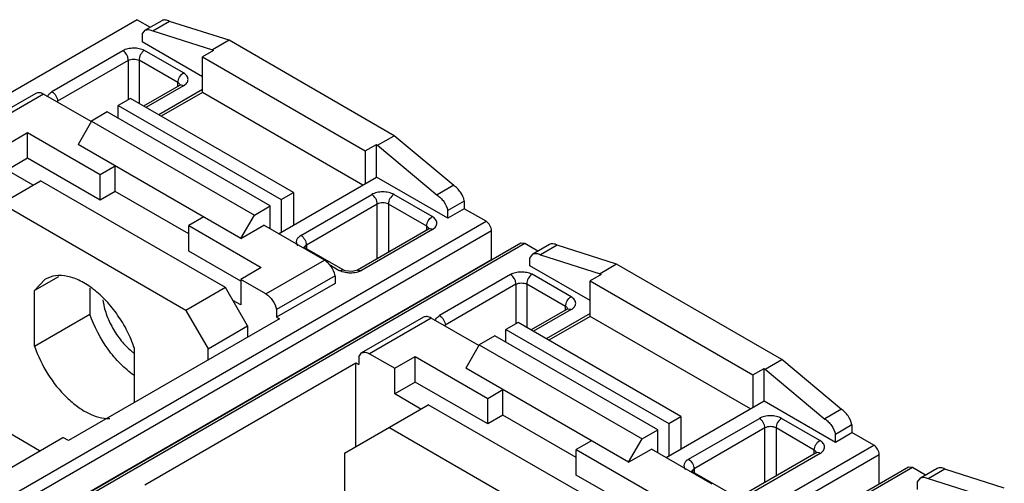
# Model space of a CAD drawing. Header units: millimetres. Extents: x 24 to 183, y 39 to 250.
# Tile 5 of 6: x 77 to 140, y 221 to 250. Entities that reach past the tile are written whole.
import ezdxf

# ---------------------------------------------------------------- set-up
doc = ezdxf.new("R2010")
doc.units = ezdxf.units.MM
doc.header["$LTSCALE"] = 18.806465
doc.layers.get('0').update_dxf_attribs({"linetype": 'CONTINUOUS'})

msp = doc.modelspace()

# ---------------------------------------------------------------- linework, layer by layer
at = {"color": 7, "linetype": 'Continuous'}
for p, q in [((84.933, 250.494), (35.259, 221.815)), ((84.933, 250.494), (85.776, 250.007)), ((86.51, 250.43), (85.449, 249.818)), ((85.939, 249.791), (87.002, 250.402)), ((90.805, 249.18), (87.004, 250.388)), ((85.268, 249.566), (85.449, 249.818)), ((85.268, 249.566), (85.268, 249.076)), ((85.941, 249.777), (89.744, 248.568)), ((89.113, 246.856), (85.268, 249.076)), ((90.805, 249.18), (89.744, 248.568)), ((101.352, 243.091), (90.805, 249.18)), ((84.03, 248.514), (79.495, 245.896)), ((87.897, 247.093), (85.403, 248.533)), ((89.821, 248.524), (89.113, 248.116)), ((89.744, 248.568), (89.821, 248.524)), ((84.374, 247.896), (79.858, 245.289)), ((84.374, 247.896), (84.375, 245.38)), ((85.064, 247.911), (85.064, 245.146)), ((87.544, 246.48), (85.064, 247.911)), ((89.113, 245.846), (89.113, 248.116)), ((89.113, 248.116), (99.508, 242.114)), ((87.544, 246.241), (87.544, 246.48)), ((78.47, 245.789), (74.524, 243.511)), ((87.647, 246.301), (85.356, 244.978)), ((87.897, 246.276), (85.502, 244.893)), ((89.113, 246.039), (86.315, 244.424)), ((89.113, 245.846), (86.483, 244.327)), ((87.647, 246.301), (87.695, 246.334)), ((99.34, 239.941), (89.113, 245.846)), ((78.97, 245.739), (75.024, 243.461)), ((82.006, 243.986), (78.97, 245.739)), ((79.858, 245.227), (79.858, 245.289)), ((84.517, 245.462), (83.739, 245.013)), ((94.912, 239.461), (84.517, 245.462)), ((83.032, 244.605), (82.028, 244.025)), ((93.427, 238.604), (83.032, 244.605)), ((83.739, 244.196), (83.739, 245.013)), ((83.739, 245.013), (94.134, 239.012)), ((82.028, 244.025), (81.171, 242.539)), ((82.028, 244.025), (92.423, 238.024)), ((76.633, 242.532), (77.941, 243.288)), ((77.941, 241.655), (77.941, 243.288)), ((77.941, 243.288), (82.573, 240.614)), ((100.291, 242.479), (101.352, 243.091)), ((105.151, 239.911), (101.352, 243.091)), ((91.565, 236.538), (81.171, 242.539)), ((99.508, 242.114), (100.215, 242.523)), ((99.508, 242.114), (99.508, 240.038)), ((100.215, 240.446), (100.215, 242.523)), ((100.215, 242.523), (100.291, 242.479)), ((100.291, 242.479), (104.093, 239.297)), ((77.941, 241.655), (76.633, 240.899)), ((82.573, 238.981), (77.941, 241.655)), ((78.304, 239.935), (76.633, 240.899)), ((82.573, 240.614), (83.539, 241.172)), ((83.539, 239.539), (83.539, 241.172)), ((73.432, 237.121), (78.778, 240.208)), ((90.577, 233.396), (78.778, 240.208)), ((82.573, 238.981), (82.573, 240.614)), ((93.964, 236.837), (100.215, 240.446)), ((104.767, 237.818), (100.215, 240.446)), ((83.539, 239.539), (82.573, 238.981)), ((88.23, 236.831), (83.539, 239.539)), ((105.154, 239.923), (104.095, 239.308)), ((94.134, 239.012), (94.912, 239.461)), ((94.134, 239.012), (94.134, 236.935)), ((94.912, 239.461), (94.912, 237.385)), ((95.393, 236.723), (99.918, 239.336)), ((103.778, 237.924), (101.332, 239.336)), ((105.828, 238.92), (104.767, 238.308)), ((105.828, 238.92), (105.828, 238.431)), ((88.059, 231.943), (76.26, 238.754)), ((92.423, 238.024), (93.427, 238.604)), ((93.427, 237.148), (93.427, 238.604)), ((100.272, 238.724), (95.746, 236.111)), ((100.272, 235.238), (100.272, 238.724)), ((100.979, 238.724), (100.979, 235.647)), ((103.425, 237.311), (100.979, 238.724)), ((105.828, 238.431), (104.767, 237.818)), ((104.767, 237.818), (104.767, 238.308)), ((107.215, 237.629), (105.828, 238.431)), ((57.541, 208.95), (107.215, 237.629)), ((89.196, 237.906), (88.23, 237.348)), ((91.565, 236.538), (92.423, 238.024)), ((107.569, 237.017), (57.895, 208.338)), ((88.23, 235.715), (88.23, 237.348)), ((88.23, 237.348), (92.861, 234.674)), ((91.565, 236.538), (93.024, 237.38)), ((96.895, 235.145), (93.024, 237.38)), ((103.542, 237.126), (99.013, 234.512)), ((103.795, 237.104), (99.259, 234.485)), ((103.425, 237.059), (103.425, 237.311)), ((103.583, 237.158), (103.538, 237.124)), ((107.569, 235.192), (107.569, 237.017)), ((109.44, 236.225), (59.766, 207.546)), ((109.69, 236.201), (60.016, 207.522)), ((98.088, 234.52), (95.643, 235.931)), ((95.746, 236.111), (95.746, 235.872)), ((109.69, 236.201), (109.44, 236.225)), ((110.525, 235.719), (109.69, 236.201)), ((111.259, 236.142), (110.198, 235.53)), ((110.688, 235.502), (111.751, 236.114)), ((115.554, 234.892), (111.753, 236.099)), ((57.895, 206.513), (107.569, 235.192)), ((91.553, 233.796), (88.23, 235.715)), ((93.162, 232.99), (96.895, 235.145)), ((110.017, 235.277), (110.198, 235.53)), ((110.017, 234.787), (110.017, 235.277)), ((110.689, 235.488), (114.493, 234.279)), ((92.861, 234.674), (91.553, 233.919)), ((97.169, 234.881), (97.838, 234.495)), ((97.838, 234.495), (98.088, 234.52)), ((99.016, 234.514), (99.259, 234.485)), ((113.862, 232.567), (110.017, 234.787)), ((115.554, 234.892), (114.493, 234.279)), ((126.101, 228.803), (115.554, 234.892)), ((79.91, 234.089), (78.393, 233.214)), ((79.075, 233.927), (78.393, 233.214)), ((91.553, 233.919), (91.553, 232.286)), ((93.162, 232.99), (91.553, 233.919)), ((97.576, 234.156), (93.843, 232.001)), ((97.576, 234.156), (97.576, 233.666)), ((108.779, 234.226), (104.244, 231.607)), ((112.646, 232.804), (110.152, 234.244)), ((114.569, 234.235), (113.862, 233.827)), ((114.493, 234.279), (114.569, 234.235)), ((81.929, 233.358), (81.929, 231.696)), ((90.577, 233.396), (88.059, 231.943)), ((91.991, 230.947), (90.577, 233.396)), ((97.576, 233.666), (93.843, 231.511)), ((109.123, 233.608), (104.607, 231)), ((109.123, 233.608), (109.124, 231.092)), ((109.813, 233.623), (109.813, 230.858)), ((112.292, 232.192), (109.813, 233.623)), ((113.862, 231.557), (113.862, 233.827)), ((113.862, 233.827), (124.257, 227.826)), ((78.393, 229.655), (78.393, 233.214)), ((91.553, 232.286), (91.05, 232.576)), ((93.843, 232.001), (93.843, 231.511)), ((112.396, 232.012), (110.105, 230.689)), ((112.646, 231.988), (110.251, 230.605)), ((112.292, 231.953), (112.292, 232.192)), ((112.396, 232.012), (112.444, 232.045)), ((112.646, 231.988), (112.396, 232.012)), ((78.393, 229.655), (81.929, 231.696)), ((94.028, 231.404), (80.558, 223.627)), ((88.059, 231.943), (89.473, 229.493)), ((93.843, 231.511), (94.028, 231.404)), ((103.219, 231.5), (99.273, 229.222)), ((103.719, 231.451), (99.773, 229.173)), ((106.755, 229.698), (103.719, 231.451)), ((113.862, 231.751), (111.064, 230.135)), ((113.862, 231.557), (111.232, 230.039)), ((124.089, 225.653), (113.862, 231.557)), ((89.473, 229.493), (91.991, 230.947)), ((91.991, 230.947), (91.991, 230.228)), ((104.607, 230.938), (104.607, 231)), ((109.266, 231.174), (108.488, 230.724)), ((108.488, 229.908), (108.488, 230.724)), ((108.488, 230.724), (118.883, 224.723)), ((119.661, 225.172), (109.266, 231.174)), ((107.781, 230.316), (106.777, 229.737)), ((118.176, 224.315), (107.781, 230.316)), ((84.757, 229.54), (84.757, 226.051)), ((89.473, 228.774), (89.473, 229.493)), ((106.777, 229.737), (105.919, 228.251)), ((106.777, 229.737), (117.172, 223.735)), ((99.092, 228.97), (99.273, 229.222)), ((99.092, 228.97), (99.092, 228.48)), ((99.773, 229.173), (101.382, 228.244)), ((101.382, 228.244), (102.69, 228.999)), ((102.69, 227.366), (102.69, 228.999)), ((102.69, 228.999), (107.322, 226.325)), ((85.437, 220.81), (98.907, 228.587)), ((98.907, 223.252), (98.907, 228.587)), ((98.907, 228.587), (99.092, 228.48)), ((101.382, 226.611), (101.382, 228.244)), ((116.314, 222.25), (105.919, 228.251)), ((124.257, 227.826), (124.964, 228.234)), ((124.964, 226.158), (124.964, 228.234)), ((124.964, 228.234), (125.04, 228.19)), ((125.04, 228.19), (126.101, 228.803)), ((125.04, 228.19), (128.842, 225.008)), ((129.9, 225.622), (126.101, 228.803)), ((124.257, 227.826), (124.257, 225.75)), ((102.69, 227.366), (101.382, 226.611)), ((107.322, 224.692), (102.69, 227.366)), ((103.053, 225.646), (101.382, 226.611)), ((107.322, 226.325), (108.288, 226.883)), ((107.322, 224.692), (107.322, 226.325)), ((108.288, 225.25), (108.288, 226.883)), ((78.714, 222.971), (73.432, 226.074)), ((98.181, 222.833), (103.527, 225.92)), ((113.911, 219.924), (103.527, 225.92)), ((118.713, 222.549), (124.964, 226.158)), ((124.964, 226.158), (129.516, 223.53)), ((108.288, 225.25), (107.322, 224.692)), ((112.978, 222.543), (108.288, 225.25)), ((118.883, 224.723), (119.661, 225.172)), ((119.661, 225.172), (119.661, 223.096)), ((120.141, 222.435), (124.667, 225.048)), ((128.527, 223.636), (126.081, 225.047)), ((129.903, 225.634), (128.844, 225.02)), ((111.393, 218.471), (101.009, 224.466)), ((118.883, 224.723), (118.883, 222.647)), ((125.02, 224.435), (120.495, 221.822)), ((125.02, 220.95), (125.02, 224.435)), ((125.728, 224.435), (125.728, 221.358)), ((128.174, 223.023), (125.728, 224.435)), ((130.577, 224.632), (129.516, 224.02)), ((130.577, 224.632), (130.577, 224.142)), ((73.289, 219.838), (80.204, 223.831)), ((80.558, 223.627), (80.204, 223.831)), ((117.172, 223.735), (118.176, 224.315)), ((118.176, 222.859), (118.176, 224.315)), ((129.516, 223.53), (130.577, 224.142)), ((129.516, 223.53), (129.516, 224.02)), ((131.964, 223.341), (130.577, 224.142)), ((82.29, 194.662), (131.964, 223.341)), ((113.945, 223.617), (112.978, 223.059)), ((116.314, 222.25), (117.172, 223.735)), ((132.318, 222.729), (82.644, 194.05)), ((98.181, 222.833), (98.181, 211.785)), ((112.978, 221.426), (112.978, 223.059)), ((112.978, 223.059), (117.61, 220.385)), ((116.314, 222.25), (117.773, 223.092)), ((121.644, 220.857), (117.773, 223.092)), ((128.29, 222.838), (123.762, 220.223)), ((128.544, 222.815), (124.008, 220.196)), ((128.174, 222.77), (128.174, 223.023)), ((128.332, 222.87), (128.287, 222.836)), ((132.318, 220.904), (132.318, 222.729)), ((134.189, 221.937), (84.515, 193.258)), ((134.439, 221.912), (84.765, 193.233)), ((134.439, 221.912), (134.189, 221.937)), ((135.274, 221.43), (134.439, 221.912)), ((116.302, 219.508), (112.978, 221.426)), ((122.837, 220.231), (120.391, 221.643)), ((120.495, 221.822), (120.495, 221.583)), ((136.007, 221.854), (134.947, 221.241)), ((135.436, 221.214), (136.499, 221.825)), ((140.303, 220.603), (136.502, 221.811)), ((134.766, 220.989), (134.947, 221.241)), ((134.766, 220.499), (134.766, 220.989)), ((135.438, 221.2), (139.242, 219.991))]:
    msp.add_line(p, q, dxfattribs=at)
for points in [[(103.582, 237.15), (103.587, 237.16), (103.583, 237.158)], [(99.016, 234.514), (98.668, 234.42), (98.216, 234.465), (98.088, 234.52)], [(128.331, 222.861), (128.336, 222.871), (128.332, 222.87)]]:
    msp.add_lwpolyline(points, dxfattribs=at)
for centre, radius, start, end in [((103.628, 236.977), 0.172, 109.09029, 119.94018), ((87.219, 232.479), 4.105, 229.90438, 233.18921), ((128.377, 222.688), 0.173, 109.10566, 119.94055)]:
    msp.add_arc(centre, radius, start, end, dxfattribs=at)
for points, knots in [([(87.004, 250.388), (86.922, 250.434), (86.758, 250.495), (86.576, 250.469), (86.51, 250.431)], [0, 0, 0, 0, 0.548619, 1, 1, 1, 1]), ([(85.449, 249.818), (85.515, 249.857), (85.695, 249.883), (85.859, 249.823), (85.941, 249.777)], [0, 0, 0, 0, 0.451667, 1, 1, 1, 1]), ([(85.403, 248.533), (85.301, 248.583), (85.072, 248.655), (84.711, 248.688), (84.354, 248.646), (84.129, 248.568), (84.03, 248.514)], [0, 0, 0, 0, 0.241311, 0.502448, 0.762645, 1, 1, 1, 1]), ([(84.374, 247.896), (84.374, 247.955), (84.359, 248.079), (84.261, 248.303), (84.135, 248.453), (84.03, 248.514)], [0, 0, 0, 0, 0.240323, 0.503991, 1, 1, 1, 1]), ([(85.403, 248.533), (85.301, 248.469), (85.142, 248.272), (85.064, 248.033), (85.064, 247.911)], [0, 0, 0, 0, 0.497166, 1, 1, 1, 1]), ([(84.374, 247.896), (84.476, 247.953), (84.661, 247.989), (84.896, 247.969), (85.012, 247.936), (85.064, 247.911)], [0, 0, 0, 0, 0.493639, 0.755764, 1, 1, 1, 1]), ([(87.544, 246.48), (87.544, 246.601), (87.626, 246.841), (87.792, 247.032), (87.897, 247.093)], [0, 0, 0, 0, 0.500002, 1, 1, 1, 1]), ([(87.897, 246.276), (87.98, 246.324), (88.122, 246.433), (88.221, 246.684), (88.122, 246.936), (87.98, 247.045), (87.897, 247.093)], [0, 0, 0, 0, 0.275396, 0.499999, 0.724603, 1, 1, 1, 1]), ([(87.686, 246.314), (87.682, 246.33), (87.655, 246.4), (87.594, 246.451), (87.544, 246.48)], [0, 0, 0, 0, 0.221109, 1, 1, 1, 1]), ([(78.97, 245.739), (78.887, 245.787), (78.722, 245.856), (78.537, 245.828), (78.47, 245.789)], [0, 0, 0, 0, 0.550873, 1, 1, 1, 1]), ([(79.225, 245.572), (79.233, 245.602), (79.285, 245.737), (79.399, 245.839), (79.495, 245.896)], [0, 0, 0, 0, 0.222584, 1, 1, 1, 1]), ([(79.495, 245.896), (79.601, 245.836), (79.732, 245.689), (79.829, 245.467), (79.858, 245.346), (79.858, 245.289)], [0, 0, 0, 0, 0.500072, 0.764038, 1, 1, 1, 1]), ([(87.897, 246.276), (87.879, 246.287), (87.813, 246.319), (87.732, 246.331), (87.682, 246.316)], [0, 0, 0, 0, 0.287188, 1, 1, 1, 1]), ([(101.332, 239.336), (101.232, 239.394), (100.998, 239.478), (100.625, 239.519), (100.252, 239.478), (100.018, 239.394), (99.918, 239.336)], [0, 0, 0, 0, 0.237241, 0.499996, 0.762754, 1, 1, 1, 1]), ([(105.828, 238.92), (105.784, 239.125), (105.651, 239.42), (105.388, 239.734), (105.233, 239.863), (105.151, 239.911)], [0, 0, 0, 0, 0.512292, 0.767386, 1, 1, 1, 1]), ([(100.272, 238.724), (100.272, 238.845), (100.189, 239.084), (100.023, 239.275), (99.918, 239.336)], [0, 0, 0, 0, 0.500001, 1, 1, 1, 1]), ([(101.332, 239.336), (101.227, 239.275), (101.061, 239.084), (100.979, 238.845), (100.979, 238.724)], [0, 0, 0, 0, 0.499998, 1, 1, 1, 1]), ([(104.093, 239.297), (104.175, 239.249), (104.329, 239.12), (104.591, 238.807), (104.724, 238.512), (104.767, 238.308)], [0, 0, 0, 0, 0.232781, 0.487899, 1, 1, 1, 1]), ([(100.979, 238.724), (100.874, 238.784), (100.625, 238.832), (100.377, 238.784), (100.272, 238.724)], [0, 0, 0, 0, 0.500001, 1, 1, 1, 1]), ([(103.424, 237.312), (103.424, 237.433), (103.507, 237.672), (103.673, 237.863), (103.778, 237.924)], [0, 0, 0, 0, 0.499998, 1, 1, 1, 1]), ([(103.795, 237.104), (103.876, 237.152), (104.014, 237.264), (104.103, 237.517), (104.003, 237.767), (103.861, 237.877), (103.778, 237.924)], [0, 0, 0, 0, 0.272845, 0.497201, 0.723315, 1, 1, 1, 1]), ([(107.569, 237.017), (107.569, 237.138), (107.486, 237.378), (107.32, 237.569), (107.215, 237.629)], [0, 0, 0, 0, 0.500001, 1, 1, 1, 1]), ([(103.425, 237.311), (103.444, 237.3), (103.51, 237.256), (103.562, 237.186), (103.572, 237.13)], [0, 0, 0, 0, 0.289149, 1, 1, 1, 1]), ([(103.795, 237.104), (103.776, 237.114), (103.707, 237.147), (103.623, 237.158), (103.571, 237.14)], [0, 0, 0, 0, 0.287342, 1, 1, 1, 1]), ([(95.393, 236.723), (95.326, 236.685), (95.212, 236.599), (95.1, 236.425), (95.093, 236.23), (95.155, 236.118), (95.195, 236.069)], [0, 0, 0, 0, 0.290853, 0.536234, 0.759457, 1, 1, 1, 1]), ([(95.393, 236.723), (95.498, 236.663), (95.663, 236.471), (95.746, 236.232), (95.746, 236.111)], [0, 0, 0, 0, 0.499999, 1, 1, 1, 1]), ([(95.582, 235.977), (95.579, 235.981), (95.601, 235.957), (95.614, 235.951), (95.633, 235.937), (95.643, 235.931)], [0, 0, 0, 0, 0.220328, 0.541017, 1, 1, 1, 1]), ([(95.746, 236.111), (95.728, 236.1), (95.667, 236.06), (95.617, 235.997), (95.604, 235.947)], [0, 0, 0, 0, 0.286694, 1, 1, 1, 1]), ([(111.753, 236.099), (111.671, 236.146), (111.506, 236.207), (111.325, 236.181), (111.259, 236.142)], [0, 0, 0, 0, 0.548619, 1, 1, 1, 1]), ([(97.576, 234.156), (97.532, 234.362), (97.359, 234.742), (97.067, 235.046), (96.895, 235.145)], [0, 0, 0, 0, 0.51475, 1, 1, 1, 1]), ([(110.198, 235.53), (110.264, 235.568), (110.444, 235.594), (110.608, 235.534), (110.689, 235.488)], [0, 0, 0, 0, 0.451667, 1, 1, 1, 1]), ([(98.035, 234.406), (98.017, 234.413), (97.95, 234.437), (97.884, 234.468), (97.838, 234.495)], [0, 0, 0, 0, 0.260571, 1, 1, 1, 1]), ([(99.259, 234.485), (99.244, 234.477), (99.181, 234.443), (99.114, 234.417), (99.063, 234.4)], [0, 0, 0, 0, 0.238926, 1, 1, 1, 1]), ([(84.757, 229.54), (84.632, 229.909), (84.325, 230.635), (83.723, 231.646), (83.005, 232.546), (82.209, 233.286), (81.375, 233.827), (80.545, 234.138), (79.755, 234.196), (79.276, 234.043), (79.075, 233.927)], [0, 0, 0, 0, 0.147281, 0.296892, 0.443106, 0.580804, 0.705843, 0.816078, 0.91243, 1, 1, 1, 1]), ([(98.552, 234.324), (98.507, 234.324), (98.332, 234.331), (98.158, 234.364), (98.035, 234.406)], [0, 0, 0, 0, 0.257758, 1, 1, 1, 1]), ([(99.063, 234.4), (99.023, 234.387), (98.856, 234.341), (98.683, 234.324), (98.552, 234.324)], [0, 0, 0, 0, 0.241242, 1, 1, 1, 1]), ([(110.152, 234.244), (110.05, 234.295), (109.821, 234.367), (109.46, 234.4), (109.102, 234.358), (108.877, 234.28), (108.779, 234.226)], [0, 0, 0, 0, 0.241313, 0.502453, 0.762647, 1, 1, 1, 1]), ([(109.123, 233.608), (109.123, 233.667), (109.108, 233.791), (109.01, 234.015), (108.883, 234.164), (108.779, 234.226)], [0, 0, 0, 0, 0.24032, 0.503992, 1, 1, 1, 1]), ([(110.152, 234.244), (110.049, 234.181), (109.891, 233.984), (109.813, 233.745), (109.813, 233.623)], [0, 0, 0, 0, 0.497166, 1, 1, 1, 1]), ([(109.123, 233.608), (109.225, 233.664), (109.409, 233.701), (109.645, 233.681), (109.761, 233.647), (109.813, 233.623)], [0, 0, 0, 0, 0.493639, 0.755764, 1, 1, 1, 1]), ([(82.745, 232.604), (82.789, 232.3), (82.949, 231.683), (83.351, 230.805), (83.892, 230.002), (84.338, 229.539), (84.576, 229.339)], [0, 0, 0, 0, 0.241476, 0.497942, 0.755534, 1, 1, 1, 1]), ([(93.162, 232.99), (93.333, 232.891), (93.626, 232.586), (93.799, 232.206), (93.843, 232.001)], [0, 0, 0, 0, 0.48525, 1, 1, 1, 1]), ([(112.292, 232.192), (112.292, 232.313), (112.375, 232.552), (112.541, 232.744), (112.646, 232.804)], [0, 0, 0, 0, 0.500002, 1, 1, 1, 1]), ([(112.646, 231.988), (112.729, 232.035), (112.871, 232.144), (112.969, 232.396), (112.871, 232.647), (112.729, 232.756), (112.646, 232.804)], [0, 0, 0, 0, 0.275396, 0.499999, 0.724603, 1, 1, 1, 1]), ([(112.434, 232.026), (112.431, 232.042), (112.404, 232.112), (112.342, 232.163), (112.292, 232.192)], [0, 0, 0, 0, 0.221109, 1, 1, 1, 1]), ([(84.748, 227.786), (84.435, 228.004), (83.832, 228.525), (82.784, 229.776), (82.196, 230.903), (81.929, 231.696)], [0, 0, 0, 0, 0.234272, 0.486094, 1, 1, 1, 1]), ([(103.719, 231.451), (103.636, 231.499), (103.471, 231.567), (103.286, 231.539), (103.219, 231.5)], [0, 0, 0, 0, 0.550873, 1, 1, 1, 1]), ([(103.974, 231.283), (103.982, 231.314), (104.034, 231.449), (104.148, 231.551), (104.244, 231.607)], [0, 0, 0, 0, 0.222574, 1, 1, 1, 1]), ([(104.244, 231.607), (104.349, 231.548), (104.481, 231.4), (104.578, 231.178), (104.607, 231.058), (104.607, 231)], [0, 0, 0, 0, 0.50007, 0.764036, 1, 1, 1, 1]), ([(78.393, 229.655), (78.603, 229.034), (79.173, 227.851), (80.174, 226.586), (81.106, 225.795), (81.986, 225.251), (82.724, 225.027), (83.187, 225.033)], [0, 0, 0, 0, 0.280736, 0.556683, 0.684464, 0.801736, 1, 1, 1, 1]), ([(99.273, 229.222), (99.341, 229.261), (99.525, 229.289), (99.69, 229.221), (99.773, 229.173)], [0, 0, 0, 0, 0.449127, 1, 1, 1, 1]), ([(126.081, 225.047), (125.981, 225.105), (125.747, 225.19), (125.374, 225.231), (125.001, 225.19), (124.767, 225.105), (124.667, 225.048)], [0, 0, 0, 0, 0.237241, 0.499996, 0.762754, 1, 1, 1, 1]), ([(125.02, 224.435), (125.02, 224.556), (124.938, 224.796), (124.772, 224.987), (124.667, 225.048)], [0, 0, 0, 0, 0.500001, 1, 1, 1, 1]), ([(126.081, 225.048), (125.976, 224.987), (125.81, 224.796), (125.728, 224.556), (125.728, 224.435)], [0, 0, 0, 0, 0.499998, 1, 1, 1, 1]), ([(130.577, 224.632), (130.533, 224.837), (130.4, 225.132), (130.137, 225.445), (129.982, 225.574), (129.9, 225.622)], [0, 0, 0, 0, 0.512292, 0.767386, 1, 1, 1, 1]), ([(125.728, 224.435), (125.623, 224.496), (125.374, 224.544), (125.125, 224.496), (125.02, 224.435)], [0, 0, 0, 0, 0.500001, 1, 1, 1, 1]), ([(128.842, 225.008), (128.924, 224.96), (129.078, 224.831), (129.34, 224.518), (129.473, 224.224), (129.516, 224.02)], [0, 0, 0, 0, 0.232781, 0.487899, 1, 1, 1, 1]), ([(128.173, 223.023), (128.173, 223.144), (128.256, 223.384), (128.422, 223.575), (128.527, 223.636)], [0, 0, 0, 0, 0.499998, 1, 1, 1, 1]), ([(128.544, 222.815), (128.625, 222.863), (128.763, 222.976), (128.852, 223.229), (128.752, 223.478), (128.61, 223.588), (128.527, 223.636)], [0, 0, 0, 0, 0.272846, 0.497202, 0.723316, 1, 1, 1, 1]), ([(132.318, 222.729), (132.318, 222.85), (132.235, 223.089), (132.069, 223.28), (131.964, 223.341)], [0, 0, 0, 0, 0.500001, 1, 1, 1, 1]), ([(128.174, 223.023), (128.193, 223.012), (128.258, 222.968), (128.311, 222.897), (128.32, 222.842)], [0, 0, 0, 0, 0.289144, 1, 1, 1, 1]), ([(128.544, 222.815), (128.525, 222.826), (128.456, 222.859), (128.372, 222.869), (128.32, 222.852)], [0, 0, 0, 0, 0.287323, 1, 1, 1, 1]), ([(120.141, 222.435), (120.075, 222.397), (119.96, 222.311), (119.849, 222.137), (119.842, 221.941), (119.904, 221.83), (119.943, 221.781)], [0, 0, 0, 0, 0.290853, 0.536234, 0.759457, 1, 1, 1, 1]), ([(120.141, 222.435), (120.246, 222.374), (120.412, 222.183), (120.495, 221.944), (120.495, 221.822)], [0, 0, 0, 0, 0.499999, 1, 1, 1, 1]), ([(136.502, 221.811), (136.42, 221.857), (136.255, 221.918), (136.074, 221.892), (136.007, 221.854)], [0, 0, 0, 0, 0.548619, 1, 1, 1, 1]), ([(120.331, 221.688), (120.328, 221.693), (120.35, 221.669), (120.363, 221.662), (120.381, 221.649), (120.391, 221.643)], [0, 0, 0, 0, 0.220328, 0.541017, 1, 1, 1, 1]), ([(120.495, 221.822), (120.477, 221.812), (120.416, 221.772), (120.366, 221.709), (120.353, 221.658)], [0, 0, 0, 0, 0.286694, 1, 1, 1, 1]), ([(134.947, 221.241), (135.013, 221.28), (135.193, 221.306), (135.357, 221.246), (135.438, 221.2)], [0, 0, 0, 0, 0.451667, 1, 1, 1, 1])]:
    msp.add_open_spline(points, degree=3, knots=knots, dxfattribs=at)
for points in [[(87.682, 246.316), (87.67, 246.312), (87.658, 246.307), (87.647, 246.301)], [(79.858, 245.289), (79.84, 245.278), (79.824, 245.267), (79.808, 245.254)], [(95.643, 235.931), (95.618, 235.945), (95.59, 235.953), (95.562, 235.955)], [(104.607, 231), (104.589, 230.99), (104.572, 230.978), (104.557, 230.965)], [(120.391, 221.643), (120.367, 221.657), (120.338, 221.665), (120.31, 221.666)]]:
    msp.add_open_spline(points, degree=3, dxfattribs=at)

doc.saveas('drawing.dxf')
